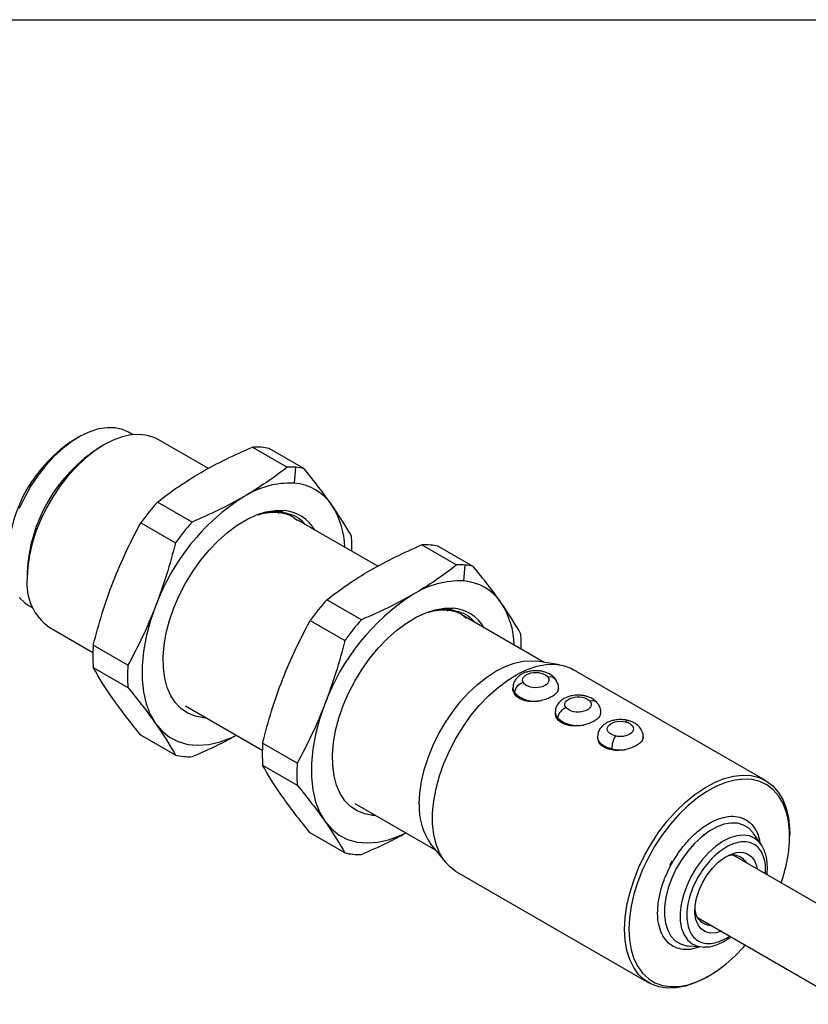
# Model space of a CAD drawing. Header units: millimetres. Extents: x 10 to 410, y 10 to 314.
# Tile 6 of 7: x 288 to 354, y 232 to 314. Entities that reach past the tile are written whole.
import ezdxf

# ---------------------------------------------------------------- set-up
doc = ezdxf.new("R2010")
doc.units = ezdxf.units.MM
doc.header["$LTSCALE"] = 1.5
doc.layers.add('TEXT', color=140, linetype='Continuous', lineweight=25)

msp = doc.modelspace()

# ---------------------------------------------------------------- linework, layer by layer
for p, q in [((297.297, 279.655), (296.935, 279.864)), ((292.76, 279.45), (292.401, 279.243)), ((294.881, 278.806), (294.522, 278.599)), ((303.608, 276.834), (299.412, 279.256)), ((307.302, 278.623), (310.194, 276.953)), ((311.584, 276.829), (308.692, 278.499)), ((310.786, 275.611), (310.906, 276.935)), ((302.249, 272.367), (299.357, 274.036)), ((309.437, 273.112), (309.565, 273.172)), ((309.902, 273.333), (309.657, 273.216)), ((297.968, 272.307), (300.86, 270.638)), ((317.75, 268.669), (310.771, 272.698)), ((321.444, 270.459), (324.337, 268.789)), ((325.726, 268.665), (322.834, 270.334)), ((288.474, 268.124), (288.474, 267.709)), ((324.928, 267.447), (325.049, 268.771)), ((316.391, 264.202), (313.499, 265.872)), ((288.586, 265.401), (288.947, 265.192)), ((323.579, 264.948), (323.707, 265.008)), ((324.044, 265.168), (323.799, 265.052)), ((312.11, 264.143), (315.002, 262.474)), ((331.656, 260.642), (324.913, 264.534)), ((290.352, 263.56), (293.965, 261.474)), ((296.887, 260.399), (293.995, 262.069)), ((332.919, 260.441), (331.065, 260.735)), ((293.995, 260.216), (296.887, 258.546)), ((350.129, 250.772), (334.088, 260.032)), ((329.039, 258.513), (329.039, 258.478)), ((332.831, 258.478), (332.784, 258.253)), ((332.839, 258.478), (332.839, 258.513)), ((329.168, 258.115), (329.168, 258.028)), ((301.703, 257.007), (308.108, 253.31)), ((303.143, 256.176), (303.185, 256.019)), ((303.44, 256.004), (303.185, 256.019)), ((332.574, 256.472), (332.574, 256.437)), ((332.775, 255.982), (332.775, 255.885)), ((336.346, 256.437), (336.32, 256.212)), ((336.374, 256.437), (336.374, 256.472)), ((300.86, 252.894), (297.968, 254.563)), ((336.11, 254.431), (336.11, 254.396)), ((339.91, 254.396), (339.91, 254.431)), ((311.029, 252.235), (308.137, 253.905)), ((337.293, 253.327), (337.293, 253.415)), ((308.137, 252.052), (311.029, 250.382)), ((315.845, 248.843), (322.595, 244.946)), ((317.285, 248.012), (317.327, 247.855)), ((317.582, 247.84), (317.327, 247.855)), ((315.002, 244.73), (312.11, 246.399)), ((349.767, 245.425), (349.123, 246.361)), ((352.149, 246.101), (352.149, 246.308)), ((322.219, 245.411), (323.4, 243.953)), ((349.767, 245.425), (349.72, 245.492)), ((402.23, 212.901), (347.438, 244.532)), ((342.306, 244.03), (342.124, 243.682)), ((324.339, 243.144), (340.38, 233.884)), ((344.438, 239.335), (399.23, 207.705)), ((343.697, 236.961), (344.829, 236.872)), ((345.256, 234.368), (345.436, 234.471))]:
    msp.add_line(p, q)
at = {"flags": 128}
for points in [[(296.935, 279.864), (296.442, 280.088), (295.821, 280.23), (295.151, 280.247), (294.441, 280.139), (293.703, 279.907), (292.95, 279.556), (292.194, 279.092), (291.447, 278.521), (290.721, 277.854), (290.03, 277.101), (289.383, 276.274), (288.791, 275.388), (288.265, 274.457), (287.812, 273.495)], [(299.412, 279.256), (299.131, 279.399), (298.522, 279.598), (297.86, 279.678), (297.154, 279.638), (296.415, 279.477), (295.654, 279.199), (294.882, 278.807), (294.11, 278.307), (293.349, 277.707), (292.61, 277.014), (291.904, 276.24), (291.242, 275.396), (290.633, 274.493), (290.086, 273.546), (289.609, 272.567), (289.208, 271.571), (288.891, 270.573), (288.661, 269.587), (288.521, 268.628), (288.474, 267.709)], [(303.185, 256.019), (302.508, 256.145), (301.89, 256.395), (301.34, 256.766), (300.866, 257.252), (300.475, 257.847), (300.172, 258.541), (299.962, 259.324), (299.848, 260.186), (299.831, 261.113), (299.913, 262.092), (300.091, 263.109), (300.364, 264.149), (300.726, 265.196), (301.173, 266.236), (301.699, 267.252), (302.295, 268.232), (302.953, 269.159), (303.664, 270.021), (304.416, 270.806), (305.2, 271.5), (306.003, 272.096), (306.814, 272.583), (307.621, 272.954), (308.412, 273.205), (309.177, 273.332), (309.902, 273.333)], [(287.812, 266.056), (288.265, 265.617), (288.586, 265.401)], [(299.195, 265.333), (298.752, 264.059), (298.415, 262.793), (298.187, 261.553), (298.073, 260.355), (298.073, 259.216), (298.187, 258.15), (298.415, 257.173), (298.752, 256.297), (299.195, 255.534)], [(317.327, 247.855), (316.65, 247.981), (316.032, 248.231), (315.482, 248.602), (315.008, 249.088), (314.617, 249.683), (314.314, 250.377), (314.104, 251.16), (313.99, 252.022), (313.974, 252.949), (314.055, 253.928), (314.233, 254.945), (314.506, 255.985), (314.868, 257.032), (315.315, 258.071), (315.841, 259.088), (316.437, 260.068), (317.095, 260.995), (317.806, 261.857), (318.558, 262.642), (319.342, 263.336), (320.145, 263.932), (320.956, 264.419), (321.763, 264.79), (322.555, 265.041), (323.319, 265.168), (324.044, 265.168)], [(321.214, 248.809), (321.261, 249.728), (321.4, 250.687), (321.63, 251.673), (321.948, 252.671), (322.348, 253.667), (322.825, 254.645), (323.373, 255.593), (323.982, 256.496), (324.644, 257.34), (325.349, 258.114), (326.088, 258.807), (326.849, 259.407), (327.622, 259.907), (328.394, 260.299), (329.155, 260.577), (329.894, 260.738), (330.599, 260.778), (331.065, 260.735)], [(324.339, 243.144), (324.267, 243.187), (323.734, 243.594), (323.278, 244.113), (322.905, 244.737), (322.62, 245.457), (322.428, 246.263), (322.332, 247.144), (322.332, 248.087), (322.428, 249.079), (322.62, 250.107), (322.905, 251.156), (323.278, 252.21), (323.734, 253.256), (324.267, 254.278), (324.87, 255.263), (325.533, 256.196), (326.249, 257.064), (327.006, 257.856), (327.794, 258.559), (328.602, 259.165), (329.418, 259.664), (330.232, 260.05), (331.031, 260.317), (331.805, 260.462), (332.542, 260.482), (333.233, 260.377), (333.867, 260.149), (334.088, 260.032)], [(313.337, 257.169), (312.894, 255.895), (312.557, 254.629), (312.329, 253.389), (312.215, 252.191), (312.215, 251.052), (312.329, 249.986), (312.557, 249.009), (312.894, 248.133), (313.337, 247.37)], [(338.425, 255.672), (338.483, 255.743), (338.54, 255.786), (338.592, 255.8), (338.608, 255.798)], [(299.195, 255.534), (299.737, 254.895), (300.372, 254.389), (301.089, 254.021), (301.881, 253.797), (302.735, 253.721), (303.641, 253.793), (304.587, 254.012), (305.558, 254.375), (305.947, 254.557)], [(337.293, 253.415), (336.993, 253.504), (336.725, 253.623), (336.497, 253.767), (336.318, 253.932), (336.191, 254.113), (336.123, 254.304), (336.11, 254.434)], [(339.91, 254.428), (339.906, 254.363), (339.855, 254.171)], [(338.361, 238.348), (338.409, 239.318), (338.553, 240.329), (338.792, 241.369), (339.121, 242.423), (339.537, 243.475), (340.032, 244.511), (340.601, 245.516), (341.236, 246.476), (341.926, 247.379), (342.664, 248.21), (343.438, 248.959), (344.237, 249.615), (345.051, 250.168), (345.867, 250.611), (346.675, 250.938), (347.463, 251.145), (348.22, 251.227), (348.935, 251.185), (349.599, 251.018), (350.202, 250.729), (350.735, 250.323), (351.191, 249.804), (351.564, 249.18), (351.849, 248.46), (352.04, 247.654), (352.137, 246.773), (352.149, 246.308)], [(351.439, 242.222), (351.579, 242.646), (351.856, 243.667), (352.043, 244.668), (352.137, 245.635), (352.137, 246.553), (352.043, 247.411), (351.856, 248.196), (351.579, 248.898), (351.216, 249.505), (350.772, 250.011), (350.252, 250.407), (349.665, 250.688), (349.019, 250.85), (348.322, 250.892), (347.585, 250.811), (346.818, 250.61), (346.031, 250.292), (345.235, 249.86), (344.443, 249.321), (343.665, 248.682), (342.911, 247.953), (342.193, 247.143), (341.52, 246.265), (340.902, 245.329), (340.348, 244.35), (339.865, 243.341), (339.461, 242.317), (339.14, 241.291), (338.908, 240.278), (338.767, 239.292), (338.72, 238.348), (338.72, 238.348)], [(313.337, 247.37), (313.879, 246.731), (314.514, 246.224), (315.231, 245.857), (316.023, 245.633), (316.877, 245.557), (317.784, 245.629), (318.729, 245.848), (319.701, 246.211), (320.089, 246.393)], [(349.123, 246.361), (349.091, 246.406), (348.733, 246.79), (348.299, 247.057), (347.8, 247.203), (347.248, 247.223), (346.657, 247.116), (346.042, 246.885), (345.418, 246.537), (344.8, 246.079), (344.202, 245.523), (343.641, 244.883), (343.13, 244.173), (342.681, 243.413)], [(349.72, 245.492), (349.61, 245.626), (349.233, 245.944), (348.785, 246.143), (348.277, 246.216), (347.725, 246.161), (347.142, 245.981), (346.545, 245.679), (345.95, 245.264), (345.373, 244.748), (344.831, 244.144), (344.337, 243.47), (343.905, 242.742)], [(344.888, 242.276), (345.263, 242.896), (345.7, 243.459), (346.181, 243.943), (346.687, 244.33), (347.199, 244.605), (347.699, 244.756), (348.165, 244.779), (348.581, 244.672), (348.93, 244.44), (349.199, 244.092), (349.378, 243.64), (349.431, 243.381)], [(342.681, 243.413), (342.306, 242.62), (342.013, 241.814), (341.81, 241.015), (341.702, 240.242), (341.692, 239.515), (341.779, 238.851), (341.962, 238.267), (342.236, 237.778), (342.595, 237.394), (343.029, 237.127), (343.528, 236.981), (343.697, 236.961)], [(343.905, 242.742), (343.547, 241.982), (343.274, 241.21), (343.091, 240.447), (343.005, 239.714), (343.017, 239.03), (343.127, 238.415), (343.333, 237.885), (343.629, 237.455), (344.006, 237.137), (344.454, 236.938), (344.829, 236.872)], [(346.432, 238.185), (345.999, 238.06), (345.532, 238.037), (345.117, 238.144), (344.767, 238.376), (344.498, 238.725), (344.319, 239.176), (344.237, 239.714), (344.256, 240.316), (344.374, 240.961), (344.588, 241.623), (344.888, 242.276)], [(345.256, 234.368), (345.051, 234.252), (344.237, 233.866), (343.438, 233.599), (342.664, 233.455), (341.926, 233.435), (341.236, 233.539), (340.601, 233.768), (340.032, 234.116), (339.537, 234.58), (339.121, 235.152), (338.792, 235.825), (338.553, 236.59), (338.409, 237.434), (338.361, 238.348)], [(338.72, 238.348), (338.767, 237.458), (338.908, 236.635), (339.14, 235.891), (339.461, 235.235), (339.865, 234.678), (340.348, 234.226), (340.902, 233.887), (341.52, 233.665), (342.193, 233.563), (342.911, 233.582), (343.665, 233.723), (344.443, 233.983), (345.235, 234.359), (346.031, 234.845), (346.818, 235.435), (347.585, 236.12), (348.322, 236.891), (348.44, 237.026)], [(344.829, 236.872), (344.961, 236.865), (345.032, 236.865)]]:
    msp.add_lwpolyline(points, dxfattribs=at)
for centre, radius, start, end in [((298.896, 269.091), 12.052, 122.61121, 177.39417), ((301.544, 267.562), 13.082, 122.46711, 177.53827), ((307.525, 273.281), 5.347, 77.39392, 92.38705), ((310.409, 271.293), 5.664, 84.96489, 92.17473), ((310.462, 271.895), 5.06, 77.18329, 84.95622), ((310.483, 268.254), 7.363, 87.64224, 122.34928), ((310.463, 271.466), 4.157, 34.44136, 85.54789), ((315.317, 259.784), 21.398, 138.23458, 144.17627), ((316.501, 258.946), 18.447, 122.66893, 159.74192), ((309.625, 270.008), 3.336, 30.47458, 85.23685), ((308.05, 270.032), 6.961, 1.81794, 32.942), ((318.209, 258.114), 21.398, 138.23458, 144.17627), ((303.567, 270.266), 12.024, 358.34558, 4.34511), ((321.667, 265.117), 5.347, 77.39392, 92.38705), ((324.551, 263.129), 5.664, 84.96489, 92.17473), ((324.604, 263.731), 5.06, 77.18329, 84.95622), ((292.838, 267.184), 4.395, 173.14287, 235.54495), ((324.625, 260.09), 7.363, 87.64224, 122.34928), ((324.606, 263.302), 4.157, 34.44136, 85.54789), ((329.459, 251.62), 21.398, 138.23458, 144.17627), ((330.643, 250.781), 18.447, 122.66893, 159.74192), ((322.192, 261.868), 6.961, 1.81794, 32.942), ((323.767, 261.844), 3.336, 30.47458, 85.23685), ((332.351, 249.95), 21.398, 138.23458, 144.17627), ((317.709, 262.102), 12.024, 358.34558, 4.34511), ((306.443, 261.142), 12.482, 175.74339, 184.25661), ((309.335, 259.473), 12.482, 175.74339, 184.25661), ((332.146, 258.813), 0.611, 38.13862, 107.35547), ((329.745, 258.523), 0.706, 180.4096, 215.28749), ((330.091, 258.026), 0.927, 101.02556, 174.50212), ((332.177, 258.515), 0.662, 336.62132, 359.41371), ((330.879, 259.78), 2.388, 224.22772, 282.3403), ((335.662, 256.883), 0.564, 44.73141, 111.14141), ((333.75, 255.897), 0.979, 105.39481, 175.05884), ((333.32, 256.491), 0.746, 181.31263, 223.03462), ((334.432, 257.87), 2.512, 228.72906, 281.32719), ((335.711, 256.475), 0.664, 336.65784, 359.64729), ((339.434, 253.4), 2.14, 149.20833, 179.60435), ((320.585, 252.978), 12.482, 175.74339, 184.25661), ((338.011, 256.546), 3.212, 257.08434, 278.04822), ((301.982, 257.828), 5.06, 257.18329, 264.95622), ((302.034, 258.429), 5.664, 264.96489, 272.17473), ((323.477, 251.308), 12.482, 175.74339, 184.25661), ((326.587, 248.55), 5.379, 177.24331, 215.69959), ((316.124, 249.664), 5.06, 257.18329, 264.95622), ((316.176, 250.265), 5.664, 264.96489, 272.17473), ((347.406, 243.206), 1.334, 30.77574, 123.72197), ((345.595, 240.049), 1.357, 177.31078, 268.20225)]:
    msp.add_arc(centre, radius, start, end)
for points in [[(303.008, 276.515), (304.341, 277.285), (305.783, 277.98), (307.302, 278.623)], [(299.357, 274.036), (300.47, 274.913), (301.675, 275.746), (303.008, 276.515)], [(310.194, 276.953), (309.081, 276.076), (307.876, 275.244), (306.544, 274.474)], [(313.892, 273.817), (313.226, 274.765), (312.445, 275.775), (311.584, 276.829)], [(306.544, 274.474), (305.211, 273.705), (303.769, 273.009), (302.249, 272.367)], [(315.557, 271.177), (315.102, 271.996), (314.558, 272.869), (313.892, 273.817)], [(295.66, 267.374), (296.326, 269.091), (297.106, 270.728), (297.968, 272.307)], [(300.86, 270.638), (300.405, 268.824), (299.862, 267.05), (299.195, 265.333)], [(317.15, 268.351), (318.483, 269.121), (319.925, 269.816), (321.444, 270.459)], [(313.499, 265.872), (314.613, 266.749), (315.817, 267.582), (317.15, 268.351)], [(324.337, 268.789), (323.223, 267.912), (322.019, 267.08), (320.686, 266.31)], [(328.034, 265.653), (327.368, 266.601), (326.588, 267.611), (325.726, 268.665)], [(293.995, 262.069), (294.45, 263.882), (294.993, 265.656), (295.66, 267.374)], [(320.686, 266.31), (319.353, 265.541), (317.911, 264.845), (316.391, 264.202)], [(329.699, 263.013), (329.244, 263.832), (328.701, 264.705), (328.034, 265.653)], [(299.195, 265.333), (298.529, 263.615), (297.748, 261.978), (296.887, 260.399)], [(309.802, 259.21), (310.468, 260.927), (311.248, 262.564), (312.11, 264.143)], [(315.002, 262.474), (314.547, 260.66), (314.004, 258.886), (313.337, 257.169)], [(295.66, 257.575), (294.993, 258.523), (294.45, 259.396), (293.995, 260.216)], [(308.137, 253.905), (308.592, 255.718), (309.135, 257.492), (309.802, 259.21)], [(296.887, 258.546), (297.748, 257.492), (298.529, 256.482), (299.195, 255.534)], [(297.968, 254.563), (297.106, 255.617), (296.326, 256.627), (295.66, 257.575)], [(313.337, 257.169), (312.671, 255.451), (311.891, 253.814), (311.029, 252.235)], [(299.195, 255.534), (299.862, 254.586), (300.405, 253.713), (300.86, 252.894)], [(309.802, 249.411), (309.135, 250.359), (308.592, 251.232), (308.137, 252.052)], [(311.029, 250.382), (311.891, 249.328), (312.671, 248.318), (313.337, 247.37)], [(312.11, 246.399), (311.248, 247.453), (310.468, 248.463), (309.802, 249.411)], [(313.337, 247.37), (314.004, 246.422), (314.547, 245.549), (315.002, 244.73)]]:
    msp.add_open_spline(points, degree=3)
for points, knots in [([(307.757, 272.97), (308.092, 273.081), (308.418, 273.157), (309.053, 273.239), (309.362, 273.245), (309.657, 273.216)], [0, 0, 0, 0, 0.5, 0.5, 1, 1, 1, 1]), ([(307.757, 272.97), (308.077, 273.074), (308.389, 273.142), (308.993, 273.21), (309.286, 273.209), (309.565, 273.172)], [0, 0, 0, 0, 0.5, 0.5, 1, 1, 1, 1]), ([(309.565, 273.172), (309.931, 273.096), (310.475, 272.984), (310.877, 272.625), (311.007, 272.508)], [0, 0, 0, 0, 0.674495, 1, 1, 1, 1]), ([(309.657, 273.216), (310.036, 273.136), (310.713, 272.993), (311.36, 272.579), (311.606, 272.258), (311.663, 272.183)], [0, 0, 0, 0, 0.493614, 0.882408, 1, 1, 1, 1]), ([(321.899, 264.806), (322.234, 264.917), (322.56, 264.993), (323.195, 265.075), (323.504, 265.081), (323.799, 265.052)], [0, 0, 0, 0, 0.5, 0.5, 1, 1, 1, 1]), ([(321.899, 264.806), (322.22, 264.91), (322.531, 264.978), (323.135, 265.046), (323.428, 265.045), (323.707, 265.008)], [0, 0, 0, 0, 0.5, 0.5, 1, 1, 1, 1]), ([(323.707, 265.008), (324.073, 264.932), (324.617, 264.82), (325.019, 264.461), (325.15, 264.344)], [0, 0, 0, 0, 0.674495, 1, 1, 1, 1]), ([(323.799, 265.052), (324.178, 264.972), (324.855, 264.829), (325.502, 264.414), (325.748, 264.094), (325.805, 264.019)], [0, 0, 0, 0, 0.493614, 0.882408, 1, 1, 1, 1]), ([(330.939, 259.948), (330.774, 259.94), (330.544, 259.928), (330.223, 259.854), (329.966, 259.766), (329.688, 259.621), (329.433, 259.426), (329.222, 259.172), (329.071, 258.864), (329.05, 258.636), (329.04, 258.521)], [0, 0, 0, 0, 0.175732, 0.245163, 0.359981, 0.477814, 0.603858, 0.733514, 0.865774, 1, 1, 1, 1]), ([(329.914, 258.936), (329.693, 259.262), (329.974, 259.631), (331.105, 259.885), (331.743, 259.724), (331.964, 259.397)], [0, 0, 0, 0, 0.5, 0.5, 1, 1, 1, 1]), ([(332.626, 259.189), (332.623, 259.194), (332.566, 259.31), (332.375, 259.482), (332.091, 259.683), (331.801, 259.808), (331.522, 259.889), (331.239, 259.938), (331.039, 259.945), (330.939, 259.948)], [0, 0, 0, 0, 0.008434, 0.210661, 0.406245, 0.571558, 0.702466, 0.851991, 1, 1, 1, 1]), ([(331.964, 259.397), (332.184, 259.07), (331.904, 258.702), (330.773, 258.447), (330.134, 258.609), (329.914, 258.936)], [0, 0, 0, 0, 0.5, 0.5, 1, 1, 1, 1]), ([(332.838, 258.505), (332.838, 258.507), (332.857, 258.633), (332.797, 258.882), (332.681, 259.09), (332.626, 259.189)], [0, 0, 0, 0, 0.009426, 0.524365, 1, 1, 1, 1]), ([(329.168, 258.028), (329.096, 258.163), (329.017, 258.311), (329.044, 258.464), (329.046, 258.477)], [0, 0, 0, 0, 0.910213, 1, 1, 1, 1]), ([(332.784, 258.253), (332.743, 258.168), (332.68, 258.086), (332.51, 257.926), (332.404, 257.85), (332.16, 257.709), (332.02, 257.644), (331.721, 257.532), (331.559, 257.484), (331.39, 257.448)], [0, 0, 0, 0, 0.25, 0.25, 0.5, 0.5, 0.75, 0.75, 1, 1, 1, 1]), ([(331.39, 257.448), (331.167, 257.4), (330.94, 257.373), (330.599, 257.37), (330.489, 257.375), (330.272, 257.398), (330.165, 257.417), (329.963, 257.467), (329.867, 257.498), (329.687, 257.574), (329.602, 257.618), (329.373, 257.768), (329.252, 257.89), (329.168, 258.028)], [0, 0, 0, 0, 0.25, 0.25, 0.375, 0.375, 0.5, 0.5, 0.625, 0.625, 0.75, 0.75, 1, 1, 1, 1]), ([(334.474, 257.907), (334.31, 257.899), (334.08, 257.887), (333.759, 257.813), (333.502, 257.725), (333.223, 257.58), (332.969, 257.385), (332.757, 257.131), (332.605, 256.821), (332.585, 256.592), (332.575, 256.475)], [0, 0, 0, 0, 0.175397, 0.244695, 0.359295, 0.476903, 0.602707, 0.732115, 0.864123, 1, 1, 1, 1]), ([(333.49, 256.841), (333.219, 257.155), (333.439, 257.537), (334.526, 257.85), (335.187, 257.723), (335.458, 257.409)], [0, 0, 0, 0, 0.5, 0.5, 1, 1, 1, 1]), ([(336.054, 257.272), (336.006, 257.329), (335.881, 257.478), (335.624, 257.639), (335.338, 257.767), (335.057, 257.847), (334.775, 257.897), (334.574, 257.904), (334.474, 257.907)], [0, 0, 0, 0, 0.133032, 0.347852, 0.529422, 0.673204, 0.837434, 1, 1, 1, 1]), ([(335.458, 257.409), (335.73, 257.096), (335.509, 256.714), (334.423, 256.401), (333.762, 256.528), (333.49, 256.841)], [0, 0, 0, 0, 0.5, 0.5, 1, 1, 1, 1]), ([(336.374, 256.469), (336.374, 256.47), (336.393, 256.594), (336.323, 256.841), (336.208, 257.115), (336.089, 257.237), (336.054, 257.272)], [0, 0, 0, 0, 0.002215, 0.424044, 0.831227, 1, 1, 1, 1]), ([(332.775, 255.885), (332.686, 256.014), (332.564, 256.191), (332.595, 256.383), (332.603, 256.436)], [0, 0, 0, 0, 0.728813, 1, 1, 1, 1]), ([(334.925, 255.407), (334.716, 255.362), (334.505, 255.336), (334.078, 255.326), (333.873, 255.342), (333.482, 255.424), (333.307, 255.487), (332.997, 255.659), (332.871, 255.764), (332.775, 255.885)], [0, 0, 0, 0, 0.25, 0.25, 0.5, 0.5, 0.75, 0.75, 1, 1, 1, 1]), ([(336.32, 256.212), (336.279, 256.127), (336.215, 256.045), (336.045, 255.885), (335.939, 255.809), (335.696, 255.668), (335.555, 255.603), (335.256, 255.491), (335.094, 255.443), (334.925, 255.407)], [0, 0, 0, 0, 0.25, 0.25, 0.5, 0.5, 0.75, 0.75, 1, 1, 1, 1]), ([(338.01, 255.866), (337.845, 255.858), (337.615, 255.846), (337.294, 255.771), (337.037, 255.684), (336.759, 255.539), (336.504, 255.344), (336.293, 255.09), (336.141, 254.781), (336.121, 254.552), (336.11, 254.436)], [0, 0, 0, 0, 0.17554, 0.2448948, 0.3595876, 0.4772919, 0.6031981, 0.7327118, 0.8648275, 1, 1, 1, 1]), ([(337.595, 254.496), (337.033, 254.628), (336.762, 254.999), (337.22, 255.648), (337.862, 255.805), (338.425, 255.672)], [0, 0, 0, 0, 0.5, 0.5, 1, 1, 1, 1]), ([(338.608, 255.797), (338.606, 255.798), (338.511, 255.826), (338.31, 255.855), (338.109, 255.862), (338.01, 255.866)], [0, 0, 0, 0, 0.010172, 0.507607, 1, 1, 1, 1]), ([(339.909, 254.426), (339.909, 254.427), (339.929, 254.552), (339.862, 254.802), (339.703, 255.134), (339.452, 255.404), (339.161, 255.599), (338.875, 255.726), (338.689, 255.776), (338.608, 255.797)], [0, 0, 0, 0, 0.0020111, 0.1877235, 0.3669872, 0.5522507, 0.7314288, 0.8828743, 1, 1, 1, 1]), ([(338.425, 255.672), (338.987, 255.54), (339.258, 255.169), (338.8, 254.52), (338.157, 254.364), (337.595, 254.496)], [0, 0, 0, 0, 0.5, 0.5, 1, 1, 1, 1]), ([(302.249, 252.77), (303, 253.095), (304.289, 253.652), (305.456, 254.292), (305.944, 254.559)], [0, 0, 0, 0, 0.582781, 1, 1, 1, 1]), ([(337.293, 253.327), (337.106, 253.373), (336.731, 253.467), (336.337, 253.772), (336.122, 254.101), (336.132, 254.317), (336.136, 254.396)], [0, 0, 0, 0, 0.280103, 0.560274, 0.839635, 1, 1, 1, 1]), ([(339.855, 254.171), (339.814, 254.085), (339.751, 254.004), (339.581, 253.844), (339.475, 253.768), (339.231, 253.627), (339.091, 253.561), (338.792, 253.45), (338.63, 253.402), (338.461, 253.366)], [0, 0, 0, 0, 0.25, 0.25, 0.5, 0.5, 0.75, 0.75, 1, 1, 1, 1]), ([(339.884, 254.396), (339.892, 254.35), (339.905, 254.274), (339.869, 254.2), (339.855, 254.171)], [0, 0, 0, 0, 0.6060891, 1, 1, 1, 1]), ([(338.461, 253.366), (338.266, 253.324), (338.07, 253.298), (337.673, 253.283), (337.479, 253.295), (337.293, 253.327)], [0, 0, 0, 0, 0.5, 0.5, 1, 1, 1, 1]), ([(342.204, 243.655), (342.402, 244.002), (342.8, 244.695), (343.531, 245.626), (344.326, 246.429), (345.166, 247.07), (346.016, 247.525), (346.844, 247.776), (347.617, 247.815), (348.306, 247.637), (348.888, 247.254), (349.326, 246.669), (349.583, 246.104), (349.635, 245.701), (349.649, 245.598)], [0, 0, 0, 0, 0.088159, 0.176318, 0.264478, 0.352637, 0.440796, 0.528955, 0.617114, 0.705274, 0.793433, 0.881592, 0.969751, 1, 1, 1, 1]), ([(316.391, 244.606), (317.142, 244.931), (318.431, 245.488), (319.599, 246.128), (320.086, 246.395)], [0, 0, 0, 0, 0.582781, 1, 1, 1, 1]), ([(350.114, 242.987), (350.126, 243.175), (350.155, 243.633), (350.062, 244.145), (349.923, 244.556), (349.748, 244.907), (349.467, 245.26), (349.04, 245.537), (348.537, 245.672), (347.96, 245.651), (347.321, 245.468), (346.644, 245.109), (346.085, 244.679), (345.659, 244.271), (345.268, 243.843), (344.818, 243.263), (344.528, 242.754), (344.383, 242.5)], [0, 0, 0, 0, 0.0570388, 0.139595, 0.1800445, 0.2205394, 0.2959437, 0.3713936, 0.4467979, 0.5222479, 0.6030885, 0.6856447, 0.7682009, 0.8086505, 0.8491454, 0.9245614, 1, 1, 1, 1]), ([(350.246, 242.911), (350.253, 242.96), (350.286, 243.192), (350.292, 243.591), (350.258, 244.101), (350.163, 244.586), (349.999, 245.03), (349.846, 245.338), (349.727, 245.474), (349.707, 245.496)], [0, 0, 0, 0, 0.0481537, 0.2257327, 0.406346, 0.5894098, 0.774591, 0.9620692, 1, 1, 1, 1]), ([(344.626, 236.888), (344.427, 236.819), (343.95, 236.654), (343.252, 236.639), (342.562, 236.81), (341.983, 237.197), (341.536, 237.774), (341.24, 238.524), (341.104, 239.415), (341.135, 240.414), (341.333, 241.483), (341.679, 242.583), (342.029, 243.298), (342.204, 243.655)], [0, 0, 0, 0, 0.0671584, 0.1604425, 0.2537267, 0.3470109, 0.440295, 0.5335792, 0.6268633, 0.7201475, 0.8134317, 0.9067158, 1, 1, 1, 1]), ([(344.383, 242.5), (344.254, 242.238), (343.997, 241.715), (343.73, 240.89), (343.569, 240.061), (343.541, 239.262), (343.634, 238.67), (343.775, 238.26), (343.949, 237.909), (344.23, 237.556), (344.657, 237.279), (345.16, 237.145), (345.738, 237.162), (346.375, 237.357), (346.853, 237.577), (347.098, 237.768), (347.122, 237.786)], [0, 0, 0, 0, 0.0792642, 0.158552, 0.243518, 0.3302871, 0.4170562, 0.4595699, 0.5021313, 0.5813835, 0.6606837, 0.739936, 0.8192362, 0.9042022, 0.9909713, 1, 1, 1, 1]), ([(345.063, 236.877), (345.147, 236.876), (345.4, 236.872), (345.836, 236.973), (346.356, 237.165), (346.829, 237.413), (347.121, 237.625), (347.245, 237.715)], [0, 0, 0, 0, 0.118945, 0.356156, 0.592448, 0.825603, 1, 1, 1, 1])]:
    msp.add_open_spline(points, degree=3, knots=knots)
at = {"layer": 'TEXT'}
msp.add_line((9.525, 314.325), (409.575, 314.325), dxfattribs=at)

doc.saveas('drawing.dxf')
